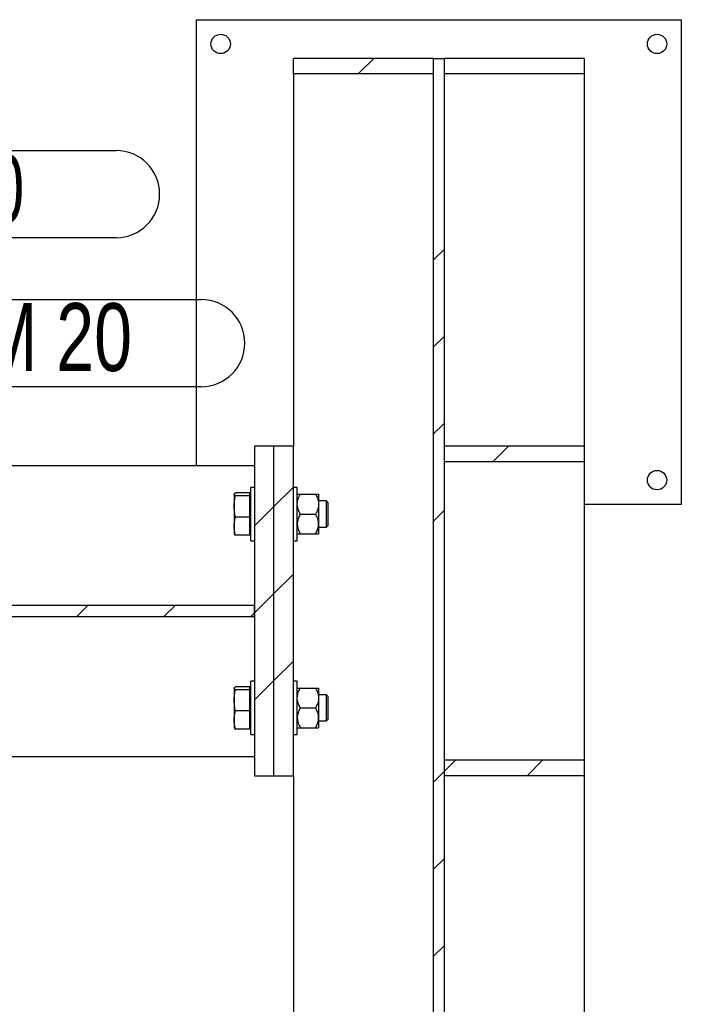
# Model space of a CAD drawing. Header units: millimetres. Extents: x 0 to 841, y 0 to 594.
# Tile 37 of 95: x 486 to 520, y 415 to 466. Entities that reach past the tile are written whole.
import ezdxf

# ---------------------------------------------------------------- set-up
doc = ezdxf.new("R2010")
doc.units = ezdxf.units.MM
for name, color, linetype in [('COTES', 1, 'Continuous'), ('NOTES', 6, 'Continuous'), ('TRAIT-FINS', 9, 'Continuous')]:
    doc.layers.add(name, color=color, linetype=linetype)
doc.layers.add('TRAIT-FORT', color=4, linetype='Continuous', lineweight=25)
doc.styles.add('SLDTEXTSTYLE0', font='TXT', dxfattribs={"width": 0.75})
doc.styles.add('SLDTEXTSTYLE8', font='TXT', dxfattribs={"width": 0.6875})
doc.dimstyles.new('SLDDIMSTYLE0', dxfattribs={"dimtxt": 3, "dimasz": 2, "dimexe": 0, "dimexo": 0.0625, "dimgap": 0.75, "dimtad": 1, "dimdec": 0, "dimlfac": 20, "dimrnd": 1e-09, "dimzin": 12, "dimdsep": 46, "dimtxsty": 'SLDTEXTSTYLE0', "dimsah": 1, "dimcen": 0.09, "dimadec": 0, "dimazin": 3, "dimtfac": 1, "dimtdec": 0, "dimtofl": 0, "dimtmove": 0, "dimatfit": 3, "dimfxl": 1, "dimfrac": 2, "dimtolj": 1, "dimtzin": 12, "dimarcsym": 0})
doc.dimstyles.new('SLDDIMSTYLE4', dxfattribs={"dimtxt": 3, "dimasz": 2, "dimexe": 0, "dimexo": 0.0625, "dimgap": 0.75, "dimtad": 1, "dimdec": 0, "dimlfac": 20, "dimrnd": 1e-09, "dimzin": 12, "dimdsep": 46, "dimtxsty": 'SLDTEXTSTYLE0', "dimsah": 1, "dimcen": 0.09, "dimadec": 0, "dimazin": 3, "dimtfac": 1, "dimtdec": 0, "dimtmove": 0, "dimatfit": 0, "dimfxl": 1, "dimfrac": 2, "dimtolj": 1, "dimtzin": 12, "dimarcsym": 0})
pattern_1 = [(45, (0, 0), (-13.4704, 13.4704), []), (45, (4.49, 2e-323), (-13.4704, 13.4704), []), (45, (8.98, 4e-323), (-13.4704, 13.4704), []), (45, (13.47, 6e-323), (-13.4704, 13.4704), [])]

# ---------------------------------------------------------------- blocks, each defined once
blk = doc.blocks.new('_D_20')
at = {"layer": 'COTES', "color": 1, "transparency": 16777216}
blk.add_line((463.008, 365.576), (500.308, 365.576), dxfattribs=at)
for points in [[(463.008, 365.576), (465.008, 365.076), (465.008, 366.076)], [(500.308, 365.576), (498.308, 366.076), (498.308, 365.076)]]:
    blk.add_solid(points, dxfattribs=at)
at = {"layer": 'COTES', "color": 1, "transparency": 16777216, "insert": (478.333, 369.444), "char_height": 3, "attachment_point": 1, "style": 'SLDTEXTSTYLE0'}
blk.add_mtext('746', dxfattribs=at)
blk = doc.blocks.new('_D_25')
at = {"layer": 'COTES', "color": 1, "transparency": 16777216}
for p, q in [((500.308, 386.11), (486.226, 386.11)), ((515.308, 386.11), (500.308, 386.11)), ((515.308, 386.11), (518.308, 386.11))]:
    blk.add_line(p, q, dxfattribs=at)
for points in [[(500.308, 386.11), (498.308, 386.61), (498.308, 385.61)], [(515.308, 386.11), (517.308, 385.61), (517.308, 386.61)]]:
    blk.add_solid(points, dxfattribs=at)
at = {"layer": 'COTES', "color": 1, "transparency": 16777216, "insert": (486.226, 389.977), "char_height": 3, "attachment_point": 1, "style": 'SLDTEXTSTYLE0'}
blk.add_mtext('300', dxfattribs=at)
blk = doc.blocks.new('SW_NOTE_20')
at = {"layer": 'NOTES', "color": 0}
for p, q in [((0, 4.46), (32.162, 4.46)), ((32.162, -0.04), (0, -0.04))]:
    blk.add_line(p, q, dxfattribs=at)
for centre, start, end in [((0, 2.21), 90, 270), ((32.162, 2.21), 270, 90)]:
    blk.add_arc(centre, 2.25, start, end, dxfattribs=at)
at = {"layer": 'NOTES', "color": 0, "insert": (15.988, 4.25), "char_height": 3.5, "attachment_point": 2, "style": 'SLDTEXTSTYLE8'}
blk.add_mtext('ECROU H M 20', dxfattribs=at)
blk = doc.blocks.new('SW_NOTE_21')
at = {"layer": 'NOTES', "color": 0}
for p, q in [((0, 4.46), (34.358, 4.46)), ((34.358, -0.04), (0, -0.04))]:
    blk.add_line(p, q, dxfattribs=at)
for centre, start, end in [((0, 2.21), 90, 270), ((34.358, 2.21), 270, 90)]:
    blk.add_arc(centre, 2.25, start, end, dxfattribs=at)
at = {"layer": 'NOTES', "color": 0, "insert": (16.941, 4.271), "char_height": 3.5, "attachment_point": 2, "style": 'SLDTEXTSTYLE0'}
blk.add_mtext('RONDELLE M 20', dxfattribs=at)

msp = doc.modelspace()

# ---------------------------------------------------------------- hatches: boundary and pattern name
at = {"layer": 'TRAIT-FINS'}
h = msp.add_hatch(dxfattribs=at)
h.set_pattern_fill('DIN 201 ACIER ET FONTE', color=9, style=0, pattern_type=2)
h.set_pattern_definition(pattern_1)
h.paths.add_polyline_path([(507.52, 463.245), (507.52, 464.045), (500.308, 464.045), (500.308, 463.245)], flags=0)
h = msp.add_hatch(dxfattribs=at)
h.set_pattern_fill('DIN 201 ACIER ET FONTE', color=9, style=0, pattern_type=2)
h.set_pattern_definition(pattern_1)
h.paths.add_polyline_path([(508.095, 464.045), (507.52, 464.045), (507.52, 282.545), (508.095, 282.545)], flags=0)
h = msp.add_hatch(dxfattribs=at)
h.set_pattern_fill('DIN 201 ACIER ET FONTE', color=9, style=0, pattern_type=2)
h.set_pattern_definition(pattern_1)
h.paths.add_polyline_path([(515.308, 463.245), (515.308, 464.045), (508.095, 464.045), (508.095, 463.245)], flags=0)
h = msp.add_hatch(dxfattribs=at)
h.set_pattern_fill('DIN 201 ACIER ET FONTE', color=9, style=0, pattern_type=2)
h.set_pattern_definition(pattern_1)
h.paths.add_polyline_path([(499.308, 427.045), (499.308, 444.045), (498.308, 444.045), (498.308, 427.045)], flags=0)
h = msp.add_hatch(dxfattribs=at)
h.set_pattern_fill('DIN 201 ACIER ET FONTE', color=9, style=0, pattern_type=2)
h.set_pattern_definition(pattern_1)
h.paths.add_polyline_path([(500.308, 427.045), (500.308, 444.045), (499.308, 444.045), (499.308, 427.045)], flags=0)
h = msp.add_hatch(dxfattribs=at)
h.set_pattern_fill('DIN 201 ACIER ET FONTE', color=9, style=0, pattern_type=2)
h.set_pattern_definition(pattern_1)
h.paths.add_polyline_path([(515.308, 443.245), (515.308, 444.045), (508.095, 444.045), (508.095, 443.245)], flags=0)
h = msp.add_hatch(dxfattribs=at)
h.set_pattern_fill('DIN 201 ACIER ET FONTE', color=9, style=0, pattern_type=2)
h.set_pattern_definition(pattern_1)
h.paths.add_polyline_path([(338.308, 435.833), (338.308, 435.258), (498.308, 435.258), (498.308, 435.833)], flags=0)
h = msp.add_hatch(dxfattribs=at)
h.set_pattern_fill('DIN 201 ACIER ET FONTE', color=9, style=0, pattern_type=2)
h.set_pattern_definition(pattern_1)
h.paths.add_polyline_path([(515.308, 427.045), (515.308, 427.845), (508.095, 427.845), (508.095, 427.045)], flags=0)

# ---------------------------------------------------------------- linework, layer by layer
at = {"layer": 'TRAIT-FORT', "color": 4, "linetype": 'Continuous', "lineweight": 25}
for p, q in [((495.308, 443.045), (495.308, 466.045)), ((495.308, 466.045), (520.308, 466.045)), ((520.308, 466.045), (520.308, 441.045)), ((500.308, 463.245), (500.308, 464.045)), ((507.52, 464.045), (500.308, 464.045)), ((507.52, 464.045), (507.52, 463.245)), ((507.52, 464.045), (508.095, 464.045)), ((507.52, 464.045), (507.52, 282.545)), ((508.095, 282.545), (508.095, 464.045)), ((508.095, 463.245), (508.095, 464.045)), ((515.308, 464.045), (508.095, 464.045)), ((515.308, 464.045), (515.308, 463.245)), ((507.52, 463.245), (500.308, 463.245)), ((500.308, 463.245), (500.308, 444.045)), ((515.308, 463.245), (508.095, 463.245)), ((515.308, 463.245), (515.308, 444.045)), ((499.308, 444.045), (498.308, 444.045)), ((498.308, 444.045), (498.308, 427.045)), ((499.308, 427.045), (499.308, 444.045)), ((500.308, 444.045), (499.308, 444.045)), ((500.308, 427.045), (500.308, 444.045)), ((508.095, 443.245), (508.095, 444.045)), ((515.308, 444.045), (508.095, 444.045)), ((515.308, 444.045), (515.308, 443.245)), ((338.308, 443.045), (498.308, 443.045)), ((515.308, 443.245), (508.095, 443.245)), ((515.308, 443.245), (515.308, 427.845)), ((498.308, 441.92), (498.108, 441.92)), ((498.108, 440.677), (498.108, 441.92)), ((500.508, 441.92), (500.308, 441.92)), ((500.508, 440.677), (500.508, 441.92)), ((497.261, 441.58), (497.258, 441.57)), ((497.258, 441.57), (497.258, 441.57)), ((497.258, 441.562), (497.258, 440.938)), ((498.068, 441.639), (497.315, 441.639)), ((498.068, 441.485), (497.315, 441.485)), ((498.068, 441.485), (498.068, 441.639)), ((498.108, 441.495), (498.068, 441.495)), ((498.068, 440.391), (498.068, 441.485)), ((500.666, 441.57), (501.449, 441.57)), ((501.608, 441.57), (501.608, 441.058)), ((497.258, 440.938), (497.258, 439.922)), ((502.016, 441.22), (501.608, 441.22)), ((501.608, 441.058), (501.608, 440.033)), ((502.108, 441.128), (502.016, 441.22)), ((502.016, 439.922), (502.016, 441.22)), ((502.108, 439.962), (502.108, 441.128)), ((520.308, 441.045), (515.308, 441.045)), ((498.068, 440.391), (497.315, 440.391)), ((498.068, 439.452), (498.068, 440.391)), ((498.108, 439.17), (498.108, 440.677)), ((500.508, 439.17), (500.508, 440.677)), ((500.666, 440.545), (501.449, 440.545)), ((497.258, 439.922), (497.258, 439.52)), ((501.608, 440.033), (501.608, 439.52)), ((501.608, 439.87), (502.016, 439.87)), ((502.016, 439.87), (502.108, 439.962)), ((502.016, 439.87), (502.016, 439.922)), ((497.258, 439.52), (497.261, 439.51)), ((498.068, 439.452), (497.315, 439.452)), ((498.068, 439.595), (498.108, 439.595)), ((500.666, 439.52), (501.449, 439.52)), ((498.108, 439.17), (498.308, 439.17)), ((500.308, 439.17), (500.508, 439.17)), ((498.308, 435.833), (338.308, 435.833)), ((498.308, 435.258), (498.308, 435.833)), ((338.308, 435.258), (498.308, 435.258)), ((498.308, 431.92), (498.108, 431.92)), ((498.108, 430.677), (498.108, 431.92)), ((500.508, 431.92), (500.308, 431.92)), ((500.508, 430.677), (500.508, 431.92)), ((497.261, 431.58), (497.258, 431.57)), ((497.258, 431.57), (497.258, 431.57)), ((497.258, 431.562), (497.258, 430.938)), ((498.068, 431.639), (497.315, 431.639)), ((498.068, 431.485), (497.315, 431.485)), ((498.068, 431.485), (498.068, 431.639)), ((498.108, 431.495), (498.068, 431.495)), ((498.068, 430.391), (498.068, 431.485)), ((500.666, 431.57), (501.449, 431.57)), ((501.608, 431.57), (501.608, 431.058)), ((502.016, 431.22), (501.608, 431.22)), ((502.108, 431.128), (502.016, 431.22)), ((502.016, 429.922), (502.016, 431.22)), ((497.258, 430.938), (497.258, 429.922)), ((501.608, 431.058), (501.608, 430.033)), ((502.108, 429.962), (502.108, 431.128)), ((498.068, 430.391), (497.315, 430.391)), ((498.068, 429.452), (498.068, 430.391)), ((498.108, 429.17), (498.108, 430.677)), ((500.508, 429.17), (500.508, 430.677)), ((500.666, 430.545), (501.449, 430.545)), ((497.258, 429.922), (497.258, 429.52)), ((501.608, 430.033), (501.608, 429.52)), ((501.608, 429.87), (502.016, 429.87)), ((502.016, 429.87), (502.108, 429.962)), ((502.016, 429.87), (502.016, 429.922)), ((497.258, 429.52), (497.261, 429.51)), ((498.068, 429.452), (497.315, 429.452)), ((498.068, 429.595), (498.108, 429.595)), ((500.666, 429.52), (501.449, 429.52)), ((498.108, 429.17), (498.308, 429.17)), ((500.308, 429.17), (500.508, 429.17)), ((463.008, 428.045), (498.308, 428.045)), ((508.095, 427.045), (508.095, 427.845)), ((515.308, 427.845), (508.095, 427.845)), ((515.308, 427.845), (515.308, 427.045)), ((498.308, 427.045), (499.308, 427.045)), ((499.308, 427.045), (500.308, 427.045)), ((500.308, 427.045), (500.308, 300.545)), ((515.308, 427.045), (508.095, 427.045)), ((515.308, 427.045), (515.308, 300.545))]:
    msp.add_line(p, q, dxfattribs=at)
for centre in [(496.558, 464.795), (519.058, 464.795), (519.058, 442.295)]:
    msp.add_circle(centre, 0.5, dxfattribs=at)
for points, knots in [([(497.258, 441.562), (497.261, 441.575), (497.266, 441.6), (497.299, 441.626), (497.315, 441.639)], [0, 0, 0, 0, 0.497781, 1, 1, 1, 1]), ([(497.315, 441.485), (497.299, 441.497), (497.266, 441.523), (497.261, 441.549), (497.258, 441.562)], [0, 0, 0, 0, 0.498113, 1, 1, 1, 1]), ([(497.258, 440.938), (497.261, 441.029), (497.266, 441.213), (497.299, 441.394), (497.315, 441.485)], [0, 0, 0, 0, 0.497781, 1, 1, 1, 1]), ([(500.508, 441.058), (500.51, 441.102), (500.515, 441.193), (500.55, 441.324), (500.6, 441.45), (500.644, 441.53), (500.666, 441.57)], [0, 0, 0, 0, 0.249578, 0.504364, 0.751047, 1, 1, 1, 1]), ([(500.508, 441.57), (500.511, 441.57), (500.519, 441.57), (500.575, 441.57), (500.634, 441.57), (500.666, 441.57)], [0, 0, 0, 0, 0.309937, 0.629435, 1, 1, 1, 1]), ([(501.449, 441.57), (501.486, 441.5), (501.543, 441.394), (501.589, 441.242), (501.606, 441.141), (501.607, 441.079), (501.608, 441.058)], [0, 0, 0, 0, 0.432045, 0.654349, 0.879653, 1, 1, 1, 1]), ([(501.449, 441.57), (501.481, 441.57), (501.54, 441.57), (501.596, 441.57), (501.604, 441.57), (501.608, 441.57)], [0, 0, 0, 0, 0.370568, 0.681076, 1, 1, 1, 1]), ([(497.315, 440.391), (497.299, 440.482), (497.266, 440.663), (497.261, 440.846), (497.258, 440.938)], [0, 0, 0, 0, 0.498113, 1, 1, 1, 1]), ([(500.666, 440.545), (500.629, 440.616), (500.573, 440.722), (500.527, 440.874), (500.51, 440.975), (500.508, 441.036), (500.508, 441.058)], [0, 0, 0, 0, 0.432045, 0.654349, 0.879653, 1, 1, 1, 1]), ([(501.608, 441.058), (501.605, 441.013), (501.601, 440.923), (501.566, 440.792), (501.515, 440.665), (501.471, 440.586), (501.449, 440.545)], [0, 0, 0, 0, 0.249578, 0.504364, 0.751047, 1, 1, 1, 1]), ([(497.258, 439.922), (497.261, 440), (497.266, 440.158), (497.299, 440.313), (497.315, 440.391)], [0, 0, 0, 0, 0.4977806, 1, 1, 1, 1]), ([(500.666, 440.545), (500.629, 440.475), (500.573, 440.369), (500.527, 440.217), (500.51, 440.116), (500.508, 440.054), (500.508, 440.033)], [0, 0, 0, 0, 0.432045, 0.654349, 0.879653, 1, 1, 1, 1]), ([(501.608, 440.033), (501.605, 440.077), (501.601, 440.168), (501.566, 440.299), (501.515, 440.425), (501.471, 440.505), (501.449, 440.545)], [0, 0, 0, 0, 0.249578, 0.504364, 0.751047, 1, 1, 1, 1]), ([(497.315, 439.452), (497.299, 439.53), (497.266, 439.685), (497.261, 439.843), (497.258, 439.922)], [0, 0, 0, 0, 0.498113, 1, 1, 1, 1]), ([(500.508, 440.033), (500.51, 439.988), (500.515, 439.898), (500.55, 439.767), (500.6, 439.64), (500.644, 439.561), (500.666, 439.52)], [0, 0, 0, 0, 0.249578, 0.504364, 0.751047, 1, 1, 1, 1]), ([(501.449, 439.52), (501.486, 439.591), (501.543, 439.697), (501.589, 439.849), (501.606, 439.95), (501.607, 440.011), (501.608, 440.033)], [0, 0, 0, 0, 0.432045, 0.654349, 0.879653, 1, 1, 1, 1]), ([(497.265, 439.512), (497.267, 439.505), (497.272, 439.485), (497.298, 439.465), (497.315, 439.452)], [0, 0, 0, 0, 0.350887, 1, 1, 1, 1]), ([(500.508, 439.52), (500.511, 439.52), (500.519, 439.52), (500.575, 439.52), (500.634, 439.52), (500.666, 439.52)], [0, 0, 0, 0, 0.309937, 0.629435, 1, 1, 1, 1]), ([(501.449, 439.52), (501.481, 439.52), (501.54, 439.52), (501.596, 439.52), (501.604, 439.52), (501.608, 439.52)], [0, 0, 0, 0, 0.370568, 0.681076, 1, 1, 1, 1]), ([(497.258, 431.562), (497.261, 431.575), (497.266, 431.6), (497.299, 431.626), (497.315, 431.639)], [0, 0, 0, 0, 0.497781, 1, 1, 1, 1]), ([(497.315, 431.485), (497.299, 431.497), (497.266, 431.523), (497.261, 431.549), (497.258, 431.562)], [0, 0, 0, 0, 0.498113, 1, 1, 1, 1]), ([(497.258, 430.938), (497.261, 431.029), (497.266, 431.213), (497.299, 431.394), (497.315, 431.485)], [0, 0, 0, 0, 0.497781, 1, 1, 1, 1]), ([(500.508, 431.058), (500.51, 431.102), (500.515, 431.193), (500.55, 431.324), (500.6, 431.45), (500.644, 431.53), (500.666, 431.57)], [0, 0, 0, 0, 0.249578, 0.504364, 0.751047, 1, 1, 1, 1]), ([(500.508, 431.57), (500.511, 431.57), (500.519, 431.57), (500.575, 431.57), (500.634, 431.57), (500.666, 431.57)], [0, 0, 0, 0, 0.309937, 0.629435, 1, 1, 1, 1]), ([(501.449, 431.57), (501.486, 431.5), (501.543, 431.394), (501.589, 431.242), (501.606, 431.141), (501.607, 431.079), (501.608, 431.058)], [0, 0, 0, 0, 0.432045, 0.654349, 0.879653, 1, 1, 1, 1]), ([(501.449, 431.57), (501.481, 431.57), (501.54, 431.57), (501.596, 431.57), (501.604, 431.57), (501.608, 431.57)], [0, 0, 0, 0, 0.370568, 0.681076, 1, 1, 1, 1]), ([(497.315, 430.391), (497.299, 430.482), (497.266, 430.663), (497.261, 430.846), (497.258, 430.938)], [0, 0, 0, 0, 0.498113, 1, 1, 1, 1]), ([(500.666, 430.545), (500.629, 430.616), (500.573, 430.722), (500.527, 430.874), (500.51, 430.975), (500.508, 431.036), (500.508, 431.058)], [0, 0, 0, 0, 0.432045, 0.654349, 0.879653, 1, 1, 1, 1]), ([(501.608, 431.058), (501.605, 431.013), (501.601, 430.923), (501.566, 430.792), (501.515, 430.665), (501.471, 430.586), (501.449, 430.545)], [0, 0, 0, 0, 0.249578, 0.504364, 0.751047, 1, 1, 1, 1]), ([(497.258, 429.922), (497.261, 430), (497.266, 430.158), (497.299, 430.313), (497.315, 430.391)], [0, 0, 0, 0, 0.4977806, 1, 1, 1, 1]), ([(500.666, 430.545), (500.629, 430.475), (500.573, 430.369), (500.527, 430.217), (500.51, 430.116), (500.508, 430.054), (500.508, 430.033)], [0, 0, 0, 0, 0.432045, 0.654349, 0.879653, 1, 1, 1, 1]), ([(501.608, 430.033), (501.605, 430.077), (501.601, 430.168), (501.566, 430.299), (501.515, 430.425), (501.471, 430.505), (501.449, 430.545)], [0, 0, 0, 0, 0.249578, 0.504364, 0.751047, 1, 1, 1, 1]), ([(497.315, 429.452), (497.299, 429.53), (497.266, 429.685), (497.261, 429.843), (497.258, 429.922)], [0, 0, 0, 0, 0.498113, 1, 1, 1, 1]), ([(500.508, 430.033), (500.51, 429.988), (500.515, 429.898), (500.55, 429.767), (500.6, 429.64), (500.644, 429.561), (500.666, 429.52)], [0, 0, 0, 0, 0.249578, 0.504364, 0.751047, 1, 1, 1, 1]), ([(501.449, 429.52), (501.486, 429.591), (501.543, 429.697), (501.589, 429.849), (501.606, 429.95), (501.607, 430.011), (501.608, 430.033)], [0, 0, 0, 0, 0.432045, 0.654349, 0.879653, 1, 1, 1, 1]), ([(497.265, 429.512), (497.267, 429.505), (497.272, 429.485), (497.298, 429.465), (497.315, 429.452)], [0, 0, 0, 0, 0.350887, 1, 1, 1, 1]), ([(500.508, 429.52), (500.511, 429.52), (500.519, 429.52), (500.575, 429.52), (500.634, 429.52), (500.666, 429.52)], [0, 0, 0, 0, 0.309937, 0.629435, 1, 1, 1, 1]), ([(501.449, 429.52), (501.481, 429.52), (501.54, 429.52), (501.596, 429.52), (501.604, 429.52), (501.608, 429.52)], [0, 0, 0, 0, 0.370568, 0.681076, 1, 1, 1, 1])]:
    msp.add_open_spline(points, degree=3, knots=knots, dxfattribs=at)

# ---------------------------------------------------------------- block references
at = {"layer": 'NOTES', "color": 211}
for name, p in [('SW_NOTE_20', (459.001, 454.837)), ('SW_NOTE_21', (461.196, 447.153))]:
    msp.add_blockref(name, p, dxfattribs=at)

# ---------------------------------------------------------------- dimensions: what is measured, and where the dimension line sits
at = {"layer": 'COTES', "color": 1}
for base, p1, p2, dimstyle, picture, middle in [((500.308, 386.11), (515.308, 464.045), (500.308, 464.045), 'SLDDIMSTYLE4', '_D_25', (489.551, 386.11)), ((500.308, 365.576), (463.008, 435.145), (500.308, 282.545), 'SLDDIMSTYLE0', '_D_20', (481.658, 365.576))]:
    dim = msp.add_linear_dim(base=base, p1=p1, p2=p2, dimstyle=dimstyle, dxfattribs=at)
    dim.commit()
    dim.dimension.update_dxf_attribs({"geometry": picture, "text_midpoint": middle, "dimtype": 160})

doc.saveas('drawing.dxf')
